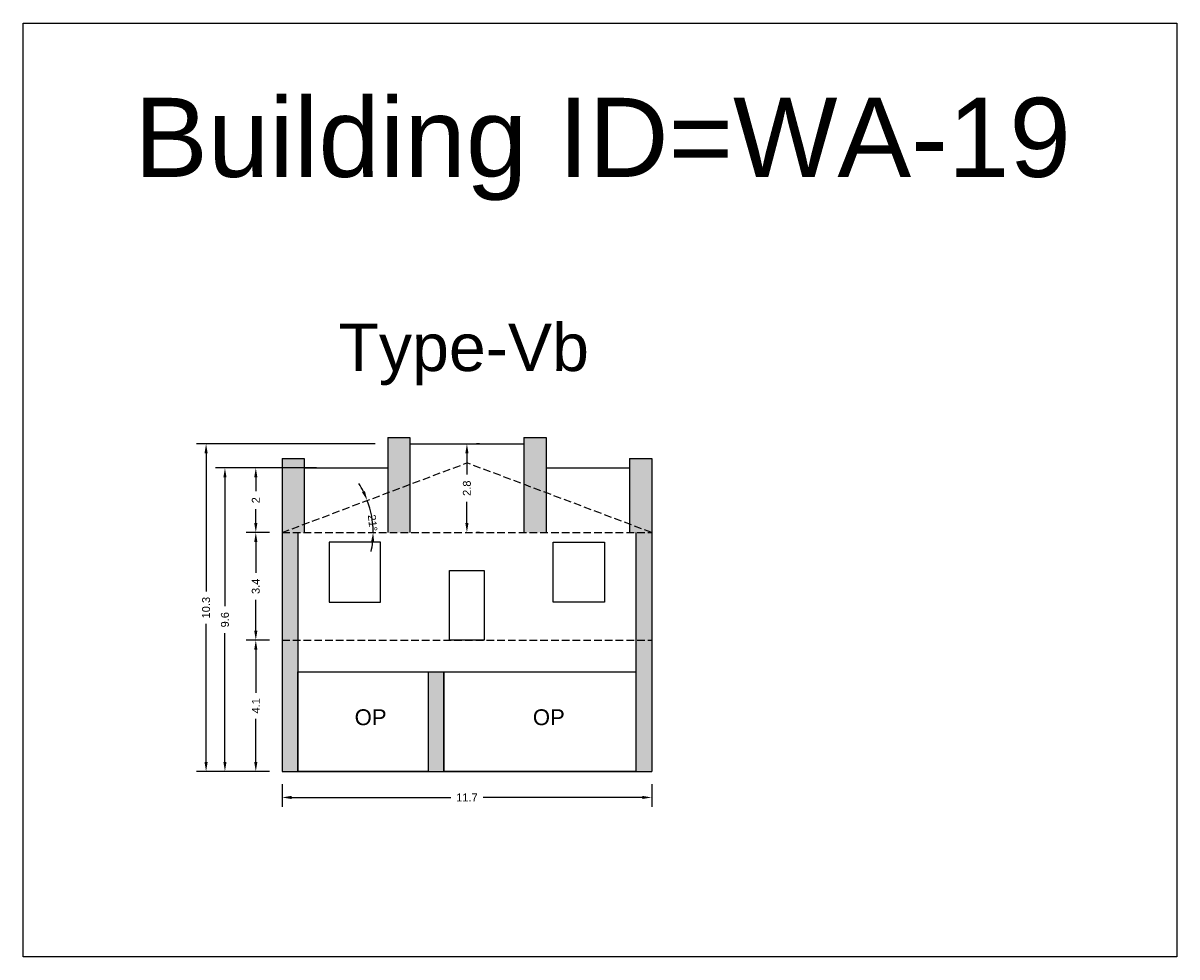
# Model space of a CAD drawing. Header units: metres. Extents: x 3416649 to 3417136, y -6712926 to -6712690.
# Tile 42 of 46: x 3417018 to 3417055, y -6712775 to -6712745. Entities that reach past the tile are written whole.
import ezdxf

# ---------------------------------------------------------------- set-up
doc = ezdxf.new("R2010")
doc.units = ezdxf.units.M
doc.linetypes.add('ACAD_ISO02W100', pattern=[15, 12, -3])
doc.layers.add('Dotted', color=7, linetype='ACAD_ISO02W100', plot=False)
doc.styles.get("Standard").update_dxf_attribs({"font": 'arial.ttf'})
doc.dimstyles.new('ISO-25', dxfattribs={"dimtxt": 0.25, "dimasz": 0.3, "dimexe": 0.3, "dimexo": 0.4, "dimgap": 0.2, "dimtad": 0, "dimdec": 1, "dimdsep": 46, "dimtxsty": 'Standard', "dimcen": 2.5, "dimadec": 0, "dimazin": 0, "dimtfac": 1, "dimtdec": 1, "dimtmove": 0, "dimatfit": 3, "dimfxl": 1, "dimarcsym": 0})

# ---------------------------------------------------------------- blocks, each defined once
blk = doc.blocks.new('*D153')
at = {"color": 0, "lineweight": -2, "transparency": 16777216}
for start, end in [(26.6195, 32.5969), (0, 20.642), (348.0451, 354.0226)]:
    blk.add_arc((3417026.558, -6712761.175), 2.877, start, end, dxfattribs=at)
at = {"color": 0, "transparency": 16777216}
for points in [[(3417029.175, -6712759.865), (3417029.084, -6712759.906), (3417029.25, -6712760.16)], [(3417029.369, -6712761.472), (3417029.469, -6712761.477), (3417029.435, -6712761.175)]]:
    blk.add_solid(points, dxfattribs=at)
at = {"layer": 'Defpoints', "color": 0, "transparency": 16777216}
for p in [(3417032.398, -6712758.975), (3417029.352, -6712760.49), (3417026.558, -6712761.175), (3417026.558, -6712761.175), (3417038.238, -6712761.175)]:
    blk.add_point(p, dxfattribs=at)
at = {"color": 0, "transparency": 16777216, "insert": (3417029.419, -6712760.872), "char_height": 0.25, "attachment_point": 5, "rotation": 276.0303}
blk.add_mtext('21°', dxfattribs=at)
blk = doc.blocks.new('*D154')
at = {"color": 0, "lineweight": -2, "transparency": 16777216}
for p, q in [((3417026.158, -6712764.575), (3417025.427, -6712764.575)), ((3417025.727, -6712764.875), (3417025.727, -6712766.241)), ((3417025.727, -6712768.425), (3417025.727, -6712767.058)), ((3417026.158, -6712768.725), (3417025.427, -6712768.725))]:
    blk.add_line(p, q, dxfattribs=at)
at = {"color": 0, "transparency": 16777216}
for points in [[(3417025.677, -6712764.875), (3417025.777, -6712764.875), (3417025.727, -6712764.575)], [(3417025.677, -6712768.425), (3417025.777, -6712768.425), (3417025.727, -6712768.725)]]:
    blk.add_solid(points, dxfattribs=at)
at = {"layer": 'Defpoints', "color": 0, "transparency": 16777216}
for p in [(3417025.727, -6712764.575), (3417026.558, -6712764.575), (3417026.558, -6712768.725)]:
    blk.add_point(p, dxfattribs=at)
at = {"color": 0, "transparency": 16777216, "insert": (3417025.727, -6712766.65), "char_height": 0.25, "attachment_point": 5, "rotation": 90}
blk.add_mtext('4.1', dxfattribs=at)
blk = doc.blocks.new('*D155')
at = {"color": 0, "lineweight": -2, "transparency": 16777216}
for p, q in [((3417026.158, -6712761.175), (3417025.427, -6712761.175)), ((3417025.727, -6712761.475), (3417025.727, -6712762.448)), ((3417025.727, -6712764.275), (3417025.727, -6712763.302)), ((3417026.158, -6712764.575), (3417025.427, -6712764.575))]:
    blk.add_line(p, q, dxfattribs=at)
at = {"color": 0, "transparency": 16777216}
for points in [[(3417025.677, -6712761.475), (3417025.777, -6712761.475), (3417025.727, -6712761.175)], [(3417025.677, -6712764.275), (3417025.777, -6712764.275), (3417025.727, -6712764.575)]]:
    blk.add_solid(points, dxfattribs=at)
at = {"layer": 'Defpoints', "color": 0, "transparency": 16777216}
for p in [(3417025.727, -6712761.175), (3417026.558, -6712761.175), (3417026.558, -6712764.575)]:
    blk.add_point(p, dxfattribs=at)
at = {"color": 0, "transparency": 16777216, "insert": (3417025.727, -6712762.875), "char_height": 0.25, "attachment_point": 5, "rotation": 90}
blk.add_mtext('3.4', dxfattribs=at)
blk = doc.blocks.new('*D156')
at = {"color": 0, "lineweight": -2, "transparency": 16777216}
for p, q in [((3417027.647, -6712759.135), (3417025.427, -6712759.135)), ((3417025.727, -6712759.435), (3417025.727, -6712759.872)), ((3417025.727, -6712760.875), (3417025.727, -6712760.437)), ((3417026.158, -6712761.175), (3417025.427, -6712761.175))]:
    blk.add_line(p, q, dxfattribs=at)
at = {"color": 0, "transparency": 16777216}
for points in [[(3417025.677, -6712759.435), (3417025.777, -6712759.435), (3417025.727, -6712759.135)], [(3417025.677, -6712760.875), (3417025.777, -6712760.875), (3417025.727, -6712761.175)]]:
    blk.add_solid(points, dxfattribs=at)
at = {"layer": 'Defpoints', "color": 0, "transparency": 16777216}
for p in [(3417025.727, -6712759.135), (3417028.047, -6712759.135), (3417026.558, -6712761.175)]:
    blk.add_point(p, dxfattribs=at)
at = {"color": 0, "transparency": 16777216, "insert": (3417025.727, -6712760.155), "char_height": 0.25, "attachment_point": 5, "rotation": 90}
blk.add_mtext('2', dxfattribs=at)
blk = doc.blocks.new('*D157')
at = {"color": 0, "lineweight": -2, "transparency": 16777216}
for p, q in [((3417032.398, -6712758.675), (3417032.398, -6712759.345)), ((3417032.798, -6712758.375), (3417032.698, -6712758.375)), ((3417032.398, -6712760.875), (3417032.398, -6712760.205)), ((3417032.798, -6712761.175), (3417032.698, -6712761.175))]:
    blk.add_line(p, q, dxfattribs=at)
at = {"color": 0, "transparency": 16777216}
for points in [[(3417032.348, -6712758.675), (3417032.448, -6712758.675), (3417032.398, -6712758.375)], [(3417032.348, -6712760.875), (3417032.448, -6712760.875), (3417032.398, -6712761.175)]]:
    blk.add_solid(points, dxfattribs=at)
at = {"layer": 'Defpoints', "color": 0, "transparency": 16777216}
for p in [(3417032.398, -6712758.375), (3417032.398, -6712758.375), (3417032.398, -6712761.175)]:
    blk.add_point(p, dxfattribs=at)
at = {"color": 0, "transparency": 16777216, "insert": (3417032.398, -6712759.775), "char_height": 0.25, "attachment_point": 5, "rotation": 90}
blk.add_mtext('2.8', dxfattribs=at)
blk = doc.blocks.new('*D158')
at = {"color": 0, "lineweight": -2, "transparency": 16777216}
for p, q in [((3417027.647, -6712759.135), (3417024.452, -6712759.135)), ((3417024.752, -6712759.435), (3417024.752, -6712763.502)), ((3417024.752, -6712768.425), (3417024.752, -6712764.357)), ((3417026.158, -6712768.725), (3417024.452, -6712768.725))]:
    blk.add_line(p, q, dxfattribs=at)
at = {"color": 0, "transparency": 16777216}
for points in [[(3417024.702, -6712759.435), (3417024.802, -6712759.435), (3417024.752, -6712759.135)], [(3417024.702, -6712768.425), (3417024.802, -6712768.425), (3417024.752, -6712768.725)]]:
    blk.add_solid(points, dxfattribs=at)
at = {"layer": 'Defpoints', "color": 0, "transparency": 16777216}
for p in [(3417024.752, -6712759.135), (3417028.047, -6712759.135), (3417026.558, -6712768.725)]:
    blk.add_point(p, dxfattribs=at)
at = {"color": 0, "transparency": 16777216, "insert": (3417024.752, -6712763.93), "char_height": 0.25, "attachment_point": 5, "rotation": 90}
blk.add_mtext('9.6', dxfattribs=at)
blk = doc.blocks.new('*D159')
at = {"color": 0, "lineweight": -2, "transparency": 16777216}
for p, q in [((3417029.498, -6712758.375), (3417023.856, -6712758.375)), ((3417024.156, -6712758.675), (3417024.156, -6712763.037)), ((3417024.156, -6712768.425), (3417024.156, -6712764.063)), ((3417026.158, -6712768.725), (3417023.856, -6712768.725))]:
    blk.add_line(p, q, dxfattribs=at)
at = {"color": 0, "transparency": 16777216}
for points in [[(3417024.106, -6712758.675), (3417024.206, -6712758.675), (3417024.156, -6712758.375)], [(3417024.106, -6712768.425), (3417024.206, -6712768.425), (3417024.156, -6712768.725)]]:
    blk.add_solid(points, dxfattribs=at)
at = {"layer": 'Defpoints', "color": 0, "transparency": 16777216}
for p in [(3417024.156, -6712758.375), (3417029.898, -6712758.375), (3417026.558, -6712768.725)]:
    blk.add_point(p, dxfattribs=at)
at = {"color": 0, "transparency": 16777216, "insert": (3417024.156, -6712763.55), "char_height": 0.25, "attachment_point": 5, "rotation": 90}
blk.add_mtext('10.3', dxfattribs=at)
blk = doc.blocks.new('*D160')
at = {"color": 0, "lineweight": -2, "transparency": 16777216}
for p, q in [((3417026.558, -6712769.125), (3417026.558, -6712769.846)), ((3417038.238, -6712769.125), (3417038.238, -6712769.846)), ((3417026.858, -6712769.546), (3417031.885, -6712769.546)), ((3417037.938, -6712769.546), (3417032.911, -6712769.546))]:
    blk.add_line(p, q, dxfattribs=at)
at = {"color": 0, "transparency": 16777216}
for points in [[(3417026.858, -6712769.496), (3417026.858, -6712769.596), (3417026.558, -6712769.546)], [(3417037.938, -6712769.496), (3417037.938, -6712769.596), (3417038.238, -6712769.546)]]:
    blk.add_solid(points, dxfattribs=at)
at = {"layer": 'Defpoints', "color": 0, "transparency": 16777216}
for p in [(3417026.558, -6712768.725), (3417038.238, -6712768.725), (3417038.238, -6712769.546)]:
    blk.add_point(p, dxfattribs=at)
at = {"color": 0, "transparency": 16777216, "insert": (3417032.398, -6712769.546), "char_height": 0.25, "attachment_point": 5}
blk.add_mtext('11.7', dxfattribs=at)

msp = doc.modelspace()

# ---------------------------------------------------------------- hatches: boundary and pattern name
h = msp.add_hatch(color=256)
h.dxf.hatch_style = 1
h.paths.add_polyline_path([(3417027.258, -6712758.835), (3417026.558, -6712758.835), (3417026.558, -6712761.175), (3417027.258, -6712760.911)])
h.paths.add_polyline_path([(3417027.258, -6712760.911), (3417026.558, -6712761.175), (3417027.258, -6712761.175)], flags=17)
h.paths.add_polyline_path([(3417027.058, -6712761.175), (3417026.558, -6712761.175), (3417026.558, -6712764.575), (3417027.058, -6712764.575)])
h.paths.add_polyline_path([(3417027.058, -6712764.575), (3417026.558, -6712764.575), (3417026.558, -6712768.725), (3417027.058, -6712768.725)])
h.paths.add_polyline_path([(3417031.673, -6712765.575), (3417031.173, -6712765.575), (3417031.173, -6712768.725), (3417031.673, -6712768.725)])
h.paths.add_polyline_path([(3417038.238, -6712764.575), (3417037.738, -6712764.575), (3417037.738, -6712768.725), (3417038.238, -6712768.725)])
h.paths.add_polyline_path([(3417038.238, -6712761.175), (3417037.738, -6712761.175), (3417037.738, -6712764.575), (3417038.238, -6712764.575)])
h.paths.add_polyline_path([(3417037.538, -6712760.911), (3417037.538, -6712761.175), (3417038.238, -6712761.175)], flags=17)
h.paths.add_polyline_path([(3417038.238, -6712758.835), (3417037.538, -6712758.835), (3417037.538, -6712760.911), (3417038.238, -6712761.175)])
h.paths.add_polyline_path([(3417034.898, -6712758.175), (3417034.198, -6712758.175), (3417034.198, -6712759.653), (3417034.898, -6712759.916)])
h.paths.add_polyline_path([(3417034.898, -6712759.916), (3417034.198, -6712759.653), (3417034.198, -6712761.175), (3417034.898, -6712761.175)])
h.paths.add_polyline_path([(3417030.598, -6712759.653), (3417029.898, -6712759.916), (3417029.898, -6712761.175), (3417030.598, -6712761.175)])
h.paths.add_polyline_path([(3417030.598, -6712758.175), (3417029.898, -6712758.175), (3417029.898, -6712759.916), (3417030.598, -6712759.653)])

# ---------------------------------------------------------------- linework, layer by layer
for points in [[(3417018.373, -6712745.078), (3417054.834, -6712745.078), (3417054.834, -6712774.585), (3417018.373, -6712774.585)], [(3417028.05, -6712763.375), (3417029.67, -6712763.375), (3417029.67, -6712761.475), (3417028.05, -6712761.475)], [(3417036.745, -6712761.475), (3417036.745, -6712763.375), (3417035.125, -6712763.375), (3417035.125, -6712761.475)], [(3417031.848, -6712764.575), (3417031.848, -6712762.375), (3417032.948, -6712762.375), (3417032.948, -6712764.575)], [(3417027.058, -6712765.575), (3417031.173, -6712765.575), (3417031.173, -6712768.725), (3417027.058, -6712768.725)], [(3417031.673, -6712765.575), (3417037.738, -6712765.575), (3417037.738, -6712768.725), (3417031.673, -6712768.725)]]:
    msp.add_lwpolyline(points, close=True)
for points in [[(3417029.898, -6712758.175), (3417029.898, -6712761.175)], [(3417029.898, -6712758.175), (3417030.598, -6712758.175)], [(3417030.598, -6712758.175), (3417030.598, -6712761.175)], [(3417034.198, -6712758.175), (3417034.198, -6712761.175)], [(3417034.198, -6712758.175), (3417034.898, -6712758.175)], [(3417034.898, -6712758.175), (3417034.898, -6712761.175)], [(3417030.598, -6712758.375), (3417034.198, -6712758.375)], [(3417026.558, -6712758.835), (3417027.258, -6712758.835)], [(3417026.558, -6712758.835), (3417026.558, -6712768.725)], [(3417027.258, -6712758.835), (3417027.258, -6712761.175)], [(3417037.538, -6712758.835), (3417037.538, -6712761.175)], [(3417037.538, -6712758.835), (3417038.238, -6712758.835)], [(3417038.238, -6712758.835), (3417038.238, -6712768.725)], [(3417027.258, -6712759.135), (3417029.898, -6712759.135)], [(3417034.898, -6712759.135), (3417037.538, -6712759.135)], [(3417027.058, -6712761.175), (3417027.058, -6712768.725)], [(3417037.738, -6712761.175), (3417037.738, -6712768.725)], [(3417027.058, -6712765.575), (3417037.738, -6712765.575)], [(3417031.173, -6712765.575), (3417031.173, -6712768.725)], [(3417031.673, -6712765.575), (3417031.673, -6712768.725)], [(3417026.558, -6712768.725), (3417038.238, -6712768.725)]]:
    msp.add_lwpolyline(points)
at = {"layer": 'Dotted', "ltscale": 0.02}
for points in [[(3417026.558, -6712761.175), (3417032.398, -6712758.975)], [(3417038.238, -6712761.175), (3417032.398, -6712758.975)], [(3417026.558, -6712761.175), (3417038.238, -6712761.175)], [(3417026.558, -6712764.575), (3417038.238, -6712764.575)]]:
    msp.add_lwpolyline(points, dxfattribs=at)

# ---------------------------------------------------------------- texts
at = {"attachment_point": 1}
for s, heights, insert, char_height in [('Building ID=WA-19', [0.517], (3417021.883, -6712747.439), 2.5), ('Type-Vb ', [0.517], (3417028.337, -6712754.572), 1.5), ('OP', [0], (3417028.85, -6712766.761), 0.5), ('OP', [0], (3417034.482, -6712766.761), 0.5)]:
    msp.add_mtext_dynamic_manual_height_columns(s, width=67.86454, gutter_width=12.5, heights=heights, dxfattribs=dict(at, insert=insert, char_height=char_height))

# ---------------------------------------------------------------- dimensions: what is measured, and where the dimension line sits
for base, p1, p2, picture, middle in [((3417024.155804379, -6712758.37457387), (3417026.557608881, -6712768.724573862), (3417029.897608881, -6712758.374573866), '*D159', (3417024.155804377, -6712763.549573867)), ((3417032.398, -6712758.375), (3417032.398, -6712761.175), (3417032.398, -6712758.375), '*D157', (3417032.398, -6712759.775)), ((3417024.752, -6712759.135), (3417026.558, -6712768.725), (3417028.047, -6712759.135), '*D158', (3417024.752, -6712763.93)), ((3417025.727, -6712759.135), (3417026.558, -6712761.175), (3417028.047, -6712759.135), '*D156', (3417025.727, -6712760.155)), ((3417025.727334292, -6712764.574573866), (3417026.557608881, -6712768.724573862), (3417026.557608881, -6712764.574573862), '*D154', (3417025.727334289, -6712766.649573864))]:
    dim = msp.add_linear_dim(base=base, p1=p1, p2=p2, angle=90, dimstyle='ISO-25')
    dim.commit()
    dim.dimension.update_dxf_attribs({"geometry": picture, "text_midpoint": middle})
dim = msp.add_angular_dim_2l(base=(3417029.352, -6712760.49), line1=((3417026.558, -6712761.175), (3417038.238, -6712761.175)), line2=((3417026.558, -6712761.175), (3417032.398, -6712758.975)), dimstyle='ISO-25')
dim.commit()
dim.dimension.update_dxf_attribs({"geometry": '*D153', "text_midpoint": (3417029.419, -6712760.872), "dimtype": 162})
dim = msp.add_linear_dim(base=(3417025.727, -6712761.175), p1=(3417026.558, -6712764.575), p2=(3417026.558, -6712761.175), angle=90, dimstyle='ISO-25', override={"dimtmove": 1})
dim.commit()
dim.dimension.update_dxf_attribs({"geometry": '*D155', "text_midpoint": (3417025.727, -6712762.875)})
dim = msp.add_linear_dim(base=(3417038.238, -6712769.546), p1=(3417026.558, -6712768.725), p2=(3417038.238, -6712768.725), dimstyle='ISO-25')
dim.commit()
dim.dimension.update_dxf_attribs({"geometry": '*D160', "text_midpoint": (3417032.398, -6712769.546)})

doc.saveas('drawing.dxf')
